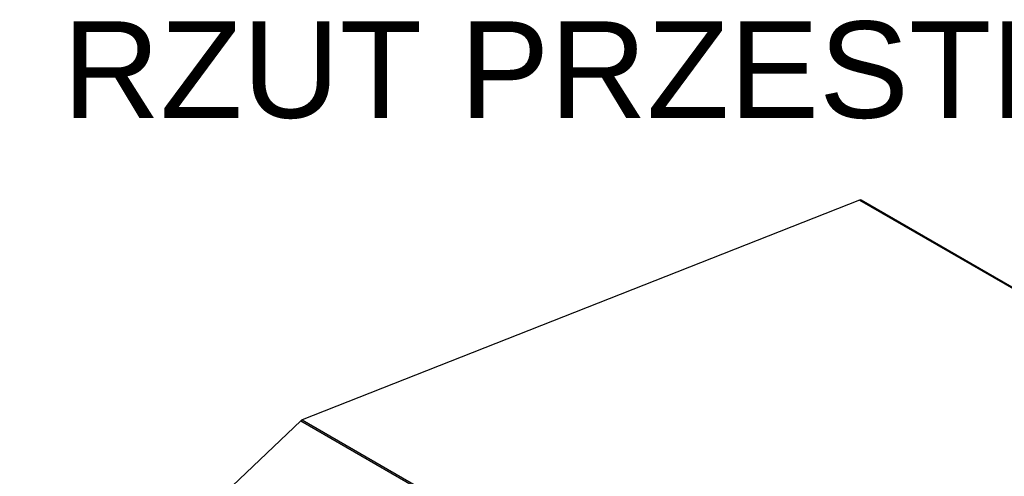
# Model space of a CAD drawing. Header units: millimetres. Extents: x -11513 to 3649, y 2330 to 12522.
# Tile 70 of 76: x -6300 to -5586, y 10191 to 10522. Entities that reach past the tile are written whole.
import ezdxf

# ---------------------------------------------------------------- set-up
doc = ezdxf.new("R2010")
doc.units = ezdxf.units.MM
doc.layers.add('WG1-00-906-0035_', color=7, linetype='Continuous')
doc.styles.add('Arial h-70', font='ARIAL.TTF', dxfattribs={"height": 70})

# ---------------------------------------------------------------- blocks, each defined once
blk = doc.blocks.new('rzut przestrzenny')
at = {"layer": 'WG1-00-906-0035_', "color": 7, "linetype": 'Continuous'}
for p, q in [((562.55, 1334.42), (158.25, 1174.93)), ((562.55, 1334.42), (1039.8, 1058.88)), ((1040.89, 1058.86), (563.64, 1334.4)), ((157.33, 1174.32), (-46.62, 980.04)), ((157.33, 1174.32), (634.58, 898.78)), ((158.25, 1174.93), (635.5, 899.39))]:
    blk.add_line(p, q, dxfattribs=at)
for centre, major_axis, start_param, end_param in [((562.25, 1332), (-1.39, -2.41), 3.141593, 3.769911), ((157.94, 1172.51), (1.39, 2.41), 0.628319, 1.099557)]:
    blk.add_ellipse(centre, major_axis=major_axis, ratio=0.57735, start_param=start_param, end_param=end_param, dxfattribs=at)

msp = doc.modelspace()

# ---------------------------------------------------------------- block references
msp.add_blockref('rzut przestrzenny', (-6253.8, 9056.89))

# ---------------------------------------------------------------- texts
at = {"color": 3, "lineweight": 5, "style": 'Arial h-70'}
msp.add_text('RZUT PRZESTRZENNY', height=70, dxfattribs=at).set_placement((-6269.21, 10451))

doc.saveas('drawing.dxf')
